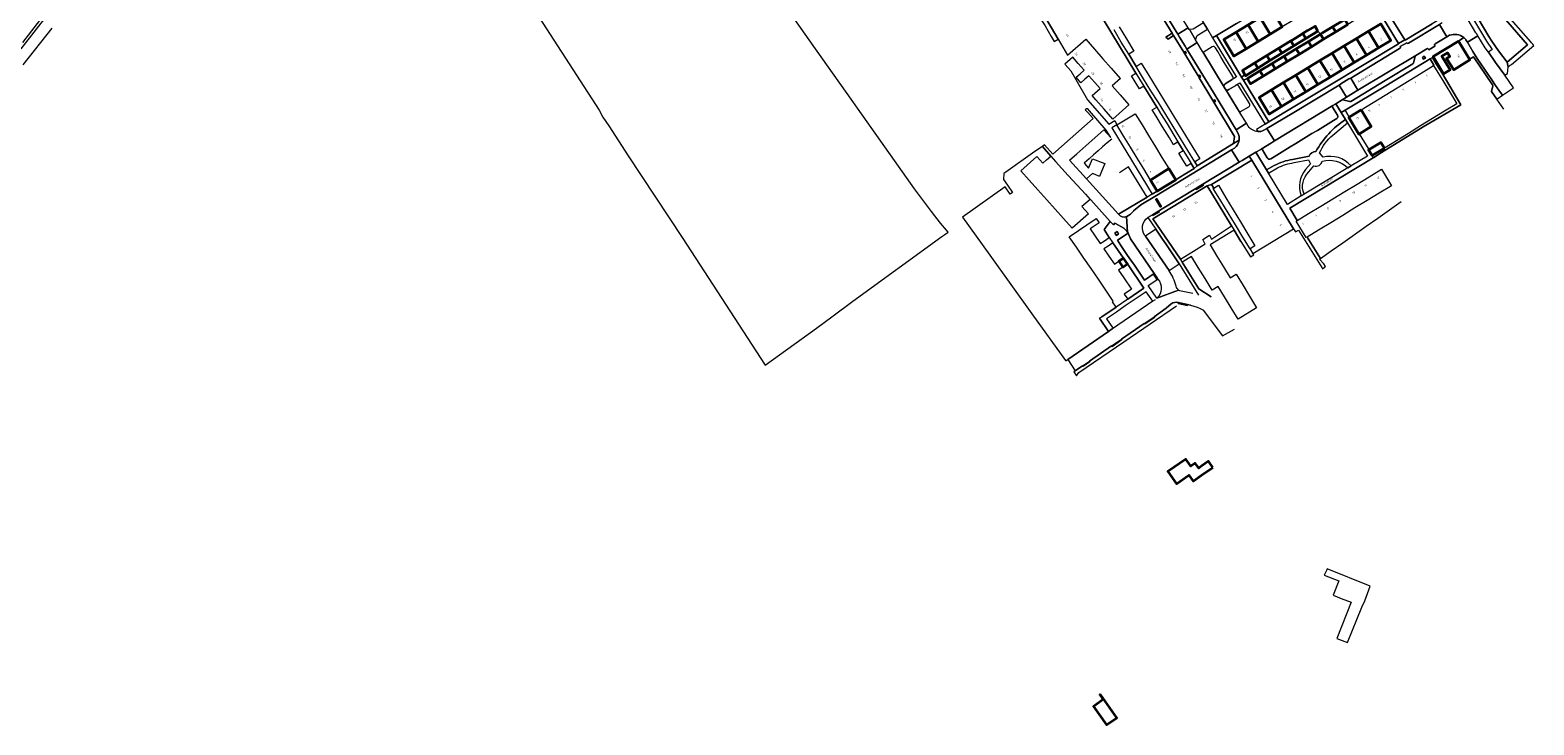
# Model space of a CAD drawing. Header units: metres. Extents: x 129909 to 134295, y 430065 to 433784.
# Tile 6 of 21: x 133653 to 134287, y 432612 to 432905. Entities that reach past the tile are written whole.
import ezdxf
from ezdxf.enums import TextEntityAlignment as Align

# ---------------------------------------------------------------- set-up
doc = ezdxf.new("R2010")
doc.units = ezdxf.units.M
for name, color, linetype, lineweight in [('B-XX-OG-BEBOUWING-GV', 7, 'Continuous', 35), ('B-XX-OG-BEBOUWING-T18', 10, 'Continuous', 18), ('B-XX-OG-TERREIN_CULTUURSCHEIDING-GV', 7, 'Continuous', 18), ('B-XX-OG-TOPOGRAFIE-T18', 10, 'Continuous', 18), ('B-XX-OG-WEG-GV', 7, 'Continuous', 18)]:
    doc.layers.add(name, color=color, linetype=linetype, lineweight=lineweight)
doc.styles.add('NLCS-ISO-M-T18', font='NLCS-ISO.ttf', dxfattribs={"height": 1.8})

msp = doc.modelspace()

# ---------------------------------------------------------------- linework, layer by layer
at = {"layer": 'B-XX-OG-BEBOUWING-GV', "color": 253}
for points in [[(134171.73, 432910.4), (134166.65, 432907.31), (134170.89, 432900.32), (134175.98, 432903.4)], [(134176.81, 432913.48), (134171.73, 432910.4), (134175.98, 432903.4), (134181.06, 432906.49)], [(134161.57, 432904.22), (134156.36, 432901.06), (134160.6, 432894.07), (134165.81, 432897.23)], [(134166.65, 432907.31), (134161.57, 432904.22), (134165.81, 432897.23), (134170.89, 432900.32)], [(134191.02, 432901.53), (134189.7, 432903.7), (134186.6, 432901.67), (134184.84, 432900.6), (134184.69, 432900.51), (134185.96, 432898.41)], [(134196.1, 432904.65), (134194.9, 432906.79), (134191.65, 432904.84), (134189.84, 432903.79), (134189.7, 432903.7), (134191.02, 432901.53)], [(134203.59, 432904.29), (134202.27, 432906.47), (134198.03, 432903.89), (134197.17, 432903.37), (134198.49, 432901.18)], [(134208.7, 432907.4), (134207.38, 432909.57), (134202.27, 432906.47), (134203.59, 432904.29)], [(134217.4, 432904.55), (134212.29, 432901.46), (134216.52, 432894.46), (134221.64, 432897.55)], [(134217.4, 432904.55), (134221.64, 432897.55), (134226.88, 432900.72), (134222.57, 432907.67)], [(134180.9, 432895.3), (134179.61, 432897.42), (134174.53, 432894.34), (134175.83, 432892.18)], [(134185.96, 432898.41), (134184.69, 432900.51), (134179.61, 432897.42), (134180.9, 432895.3)], [(134193.38, 432898.07), (134192.05, 432900.26), (134186.94, 432897.16), (134188.27, 432894.96)], [(134198.49, 432901.18), (134197.17, 432903.37), (134192.05, 432900.26), (134193.38, 432898.07)], [(134207.17, 432898.38), (134202.05, 432895.29), (134206.29, 432888.27), (134211.41, 432891.36)], [(134212.29, 432901.46), (134207.17, 432898.38), (134211.41, 432891.36), (134216.52, 432894.46)], [(134255.33, 432900.46), (134244.64, 432893.93), (134244.76, 432893.72), (134249.07, 432886.67), (134251.8, 432888.33), (134248.32, 432894.03), (134250.72, 432895.49), (134251.66, 432893.95), (134250.36, 432893.16), (134253.33, 432888.28), (134260.2, 432892.47), (134260.02, 432892.78)], [(134170.77, 432889.06), (134169.45, 432891.25), (134164.24, 432888.09), (134165.32, 432886.2), (134165.53, 432885.84)], [(134175.83, 432892.18), (134174.53, 432894.34), (134169.45, 432891.25), (134170.77, 432889.06)], [(134178.06, 432888.74), (134176.73, 432890.96), (134171.61, 432887.85), (134172.96, 432885.63)], [(134183.17, 432891.85), (134181.83, 432894.06), (134176.73, 432890.96), (134178.06, 432888.74)], [(134188.27, 432894.96), (134186.94, 432897.16), (134181.83, 432894.06), (134183.17, 432891.85)], [(134196.93, 432892.2), (134191.81, 432889.11), (134196.06, 432882.08), (134201.17, 432885.18)], [(134202.05, 432895.29), (134196.93, 432892.2), (134201.17, 432885.18), (134206.29, 432888.27)], [(134172.96, 432885.63), (134171.61, 432887.85), (134166.33, 432884.64), (134167.67, 432882.41)], [(134186.7, 432886.02), (134181.58, 432882.93), (134185.83, 432875.9), (134190.94, 432878.99)], [(134191.81, 432889.11), (134186.7, 432886.02), (134190.94, 432878.99), (134196.06, 432882.08)], [(134176.46, 432879.84), (134171.24, 432876.69), (134175.47, 432869.64), (134180.71, 432872.8)], [(134181.58, 432882.93), (134176.46, 432879.84), (134180.71, 432872.8), (134185.83, 432875.9)], [(134214.27, 432871.42), (134209.24, 432868.34), (134209.07, 432868.24), (134213.37, 432861.2), (134213.55, 432861.31), (134218.57, 432864.38)], [(134224.1, 432855.34), (134222.64, 432857.73), (134217.64, 432854.67), (134217.44, 432854.55), (134218.9, 432852.16)], [(134133.18, 432846.71), (134125.49, 432841.87), (134128.35, 432837.21), (134136.1, 432841.93)], [(134114.1, 432808.96), (134112.1, 432807.59), (134113.82, 432805.15), (134115.77, 432806.51)], [(134151.74, 432720.72), (134149.92, 432723.27), (134147.19, 432721.32), (134145.88, 432720.39), (134144.38, 432722.5), (134142.53, 432721.19), (134140.44, 432724.12), (134132.83, 432718.93), (134136.5, 432713.77), (134141.7, 432717.47), (134143.51, 432714.94), (134146.97, 432717.4)], [(134104.36, 432624.96), (134104.17, 432624.83), (134105.55, 432622.86), (134101.44, 432619.98), (134106.93, 432612.15), (134111.23, 432615.17)]]:
    msp.add_lwpolyline(points, close=True, dxfattribs=at)
at = {"layer": 'B-XX-OG-TERREIN_CULTUURSCHEIDING-GV', "color": 253}
for points in [[(134286.63, 432899.19), (134286.13, 432899.76), (134285.85, 432900.08), (134268.21, 432920.32), (134255.07, 432935.63), (134240.66, 432952.44), (134239.44, 432951.08), (134241.53, 432948.65), (134264.16, 432922.36), (134258.38, 432918.74), (134259.13, 432917.61), (134265.01, 432921.3), (134265.06, 432921.33), (134284.42, 432898.83), (134275.87, 432891.54), (134276.35, 432889.46), (134277.2, 432890.22), (134277.65, 432890.6), (134287.15, 432898.59)], [(134178.6, 432918.08), (134180.66, 432919.3), (134181.42, 432919.76), (134185.89, 432922.45), (134187.89, 432923.69), (134178.37, 432939.02), (134177.45, 432938.56), (134176.37, 432937.94), (134162.89, 432929.69), (134159.85, 432927.83), (134143.74, 432918.15), (134142.33, 432917.3), (134142.27, 432917.27), (134144.9, 432912.97), (134147.89, 432908.13), (134149.46, 432905.44), (134151.69, 432901.77), (134153.29, 432902.74), (134161.71, 432907.88)], [(134175.98, 432903.4), (134170.89, 432900.32), (134165.81, 432897.23), (134160.6, 432894.07), (134156.36, 432901.06), (134161.57, 432904.22), (134166.65, 432907.31), (134171.73, 432910.4), (134176.81, 432913.48), (134181.89, 432916.57), (134187.1, 432919.73), (134191.35, 432912.74), (134186.14, 432909.58), (134181.06, 432906.49)], [(134230.12, 432899.4), (134219.41, 432916.96), (134217.47, 432915.7), (134218.63, 432913.45), (134213.8, 432910.51), (134208.7, 432907.4), (134203.59, 432904.29), (134198.49, 432901.18), (134193.38, 432898.07), (134188.27, 432894.96), (134183.17, 432891.85), (134178.06, 432888.74), (134172.96, 432885.63), (134167.67, 432882.41), (134166.33, 432884.64), (134164.66, 432883.93), (134175.33, 432866.37), (134186.39, 432873.01), (134201.05, 432881.88), (134229.99, 432899.32)], [(134265.01, 432921.3), (134259.13, 432917.61), (134268.15, 432902.41), (134269.42, 432900.35), (134272.23, 432896.32), (134275.87, 432891.54), (134284.42, 432898.83), (134265.06, 432921.33)], [(134134.58, 432903.76), (134131.95, 432902.15), (134132.97, 432901.31), (134135.24, 432902.75)], [(134197.17, 432903.37), (134196.1, 432904.65), (134191.02, 432901.53), (134185.96, 432898.41), (134180.9, 432895.3), (134175.83, 432892.18), (134170.77, 432889.06), (134165.53, 432885.84), (134165.32, 432886.2), (134163.91, 432885.29), (134164.66, 432883.93), (134166.33, 432884.64), (134171.61, 432887.85), (134176.73, 432890.96), (134181.83, 432894.06), (134186.94, 432897.16), (134192.05, 432900.26)], [(134202.05, 432895.29), (134207.17, 432898.38), (134212.29, 432901.46), (134217.4, 432904.55), (134222.57, 432907.67), (134226.88, 432900.72), (134221.64, 432897.55), (134216.52, 432894.46), (134211.41, 432891.36), (134206.29, 432888.27), (134201.17, 432885.18), (134196.06, 432882.08), (134190.94, 432878.99), (134185.83, 432875.9), (134180.71, 432872.8), (134175.47, 432869.64), (134171.24, 432876.69), (134176.46, 432879.84), (134181.58, 432882.93), (134186.7, 432886.02), (134191.81, 432889.11), (134196.93, 432892.2)], [(134139.47, 432895.75), (134139.92, 432895.01), (134140.49, 432895.35), (134140.04, 432896.09)], [(134229.48, 432880.72), (134234.55, 432883.82), (134239.63, 432886.92), (134244.83, 432890.1), (134244.93, 432890.32), (134243.39, 432892.89), (134224.78, 432881.62), (134207.51, 432871.27), (134209.24, 432868.34), (134214.27, 432871.42), (134219.34, 432874.52), (134224.41, 432877.62)], [(134246, 432890.84), (134244.41, 432893.5), (134243.39, 432892.89), (134244.93, 432890.32), (134244.83, 432890.1), (134249.13, 432883.07), (134253.2, 432876.41), (134254.66, 432874.02), (134249.46, 432870.84), (134244.39, 432867.74), (134239.32, 432864.64), (134234.24, 432861.54), (134229.17, 432858.44), (134224.1, 432855.34), (134218.9, 432852.16), (134219.44, 432851.26), (134219.67, 432851.4), (134222.83, 432853.41), (134240.42, 432864.24), (134256.4, 432873.57), (134248.47, 432886.84)], [(134241.38, 432893.26), (134240.91, 432894.04), (134240.13, 432893.57), (134240.6, 432892.79)], [(134145.54, 432885.72), (134146.01, 432884.95), (134146.62, 432885.32), (134146.14, 432886.09)], [(134151.8, 432875.37), (134152.23, 432874.66), (134152.82, 432875.03), (134152.4, 432875.73)], [(134088.77, 432825.71), (134085.24, 432829.63), (134081.71, 432833.56), (134078.01, 432837.68), (134074.36, 432841.74), (134070.83, 432845.67), (134077.56, 432851.71), (134080.07, 432848.92), (134081.62, 432850.31), (134083.44, 432851.94), (134079.88, 432856.04), (134076.69, 432853.82), (134064.47, 432845.23), (134063.65, 432844.65), (134063.46, 432842.03), (134065.16, 432839.7), (134067.32, 432836.57), (134066.28, 432835.94), (134064.14, 432838.99), (134046.17, 432826.16), (134057.73, 432810.18), (134075.47, 432785.5), (134089.68, 432765.83), (134089.81, 432765.72), (134089.98, 432765.83), (134090.56, 432766.23), (134107.83, 432777.98), (134103.93, 432783.67), (134105.02, 432784.14), (134111.02, 432788.23), (134109.43, 432790.55), (134109.79, 432790.8), (134106.62, 432795.45), (134103.5, 432800.03), (134100.41, 432804.55), (134097.4, 432808.96), (134094.28, 432813.52), (134091.25, 432817.96), (134102.59, 432825.71), (134103.85, 432823.86), (134100.05, 432821.27), (134101.82, 432818.67), (134104.29, 432815.06), (134106.05, 432816.27), (134108.07, 432817.64), (134105.88, 432821.03), (134108.45, 432824.43), (134100.3, 432833.52), (134099.99, 432833.71), (134098.15, 432832.05), (134096.57, 432830.63), (134099.28, 432827.61), (134092.51, 432821.53)], [(134168.19, 432850.21), (134151.24, 432839.97), (134152.15, 432838.46), (134154.16, 432839.67), (134157.31, 432834.42), (134160.37, 432829.31), (134163.44, 432824.19), (134166.51, 432819.07), (134169.45, 432814.16), (134167.45, 432812.86), (134168.62, 432810.94), (134185.81, 432821.23)], [(134159.63, 432822.52), (134151.2, 432836.39), (134149.44, 432839.37), (134126.49, 432825.48), (134138.07, 432808.56), (134143.57, 432811.91), (134148.53, 432814.94), (134148.44, 432815.1), (134147.53, 432816.73), (134150.3, 432818.57), (134151.2, 432816.93)], [(134109.6, 432815.41), (134107.6, 432814.04), (134105.84, 432812.84), (134107.97, 432809.71), (134110.27, 432806.34), (134112.1, 432807.59), (134114.1, 432808.96)], [(134110.43, 432819.46), (134111.09, 432818.51), (134112.04, 432819.17), (134111.38, 432820.12)], [(134115.77, 432806.51), (134113.82, 432805.15), (134112.02, 432803.89), (134114.23, 432800.64), (134117.47, 432795.89), (134114.42, 432793.81), (134115.94, 432791.59), (134122.74, 432796.24)], [(134214.63, 432661.75), (134215.81, 432664.46), (134218.1, 432670.58), (134200, 432677.89), (134199.83, 432677.54), (134198.66, 432675.31), (134204.86, 432672.87), (134202.5, 432666.86), (134205.93, 432665.51), (134210.07, 432663.89), (134204.07, 432648.63), (134208.48, 432646.89)]]:
    msp.add_lwpolyline(points, close=True, dxfattribs=at)
for points in [[(134071.71, 432926.65), (134086.55, 432901.26), (134090.52, 432894.47), (134098.17, 432901.2), (134101.84, 432897.02), (134105.44, 432892.92), (134108.93, 432888.96), (134112.7, 432884.67), (134112.77, 432884.6), (134109.32, 432881.57), (134112.72, 432877.71), (134116.39, 432873.53), (134109.58, 432867.54), (134105.88, 432871.74), (134102.4, 432875.69), (134100.86, 432877.44), (134104.23, 432880.41), (134102.02, 432882.93), (134099.47, 432885.82), (134097.76, 432884.31), (134096.12, 432882.87), (134094.08, 432885.19), (134095.77, 432886.67), (134097.48, 432888.17), (134094.97, 432891.02), (134092.67, 432893.63), (134089.39, 432890.74), (134089.57, 432890.53), (134091.9, 432887.83), (134093.97, 432884.26), (134098.96, 432875.66), (134107.94, 432865.38), (134110.43, 432866.91), (134111.28, 432865.16), (134109.17, 432863.84), (134126.21, 432835.92), (134128.35, 432837.21), (134125.49, 432841.87), (134122.61, 432846.58), (134119.86, 432851.08), (134116.99, 432855.77), (134114.26, 432860.22), (134111.29, 432865.08), (134119.03, 432869.82), (134121.95, 432865.06), (134124.67, 432860.61), (134127.55, 432855.92), (134130.3, 432851.42), (134133.18, 432846.71), (134136.1, 432841.93), (134137.4, 432842.73), (134143.92, 432846.78), (134142.69, 432848.82), (134140.82, 432847.66), (134139.09, 432850.43), (134137.4, 432853.13), (134139.27, 432854.3), (134137.07, 432857.92), (134135.18, 432856.76), (134133.43, 432859.62), (134130.56, 432864.31), (134127.84, 432868.77), (134126.19, 432871.46), (134128.09, 432872.62), (134122.65, 432881.42), (134120.86, 432880.32), (134119.07, 432883.25), (134117.49, 432885.81), (134119.28, 432886.91), (134105.49, 432909.61)], [(134112.25, 432906.41), (134115.34, 432901.35), (134118.51, 432896.15), (134116.29, 432894.93), (134119.4, 432889.72), (134121.57, 432891.06), (134124.74, 432885.89), (134127.84, 432880.85), (134130.94, 432875.81), (134134.03, 432870.77), (134137.13, 432865.72), (134140.23, 432860.68), (134143.32, 432855.64), (134146.29, 432850.81), (134144.39, 432849.66), (134144.19, 432849.54), (134145.22, 432847.84), (134160.55, 432857.22), (134160.97, 432860.21), (134152.23, 432874.66), (134151.8, 432875.37), (134146.01, 432884.95), (134145.54, 432885.72), (134139.92, 432895.01), (134139.47, 432895.75), (134135.24, 432902.75), (134132.97, 432901.31), (134131.95, 432902.15), (134134.58, 432903.76), (134121.6, 432925.15)], [(134218.51, 432923.9), (134232.67, 432900.95), (134232.84, 432900.88), (134244.2, 432907.67)], [(134219.41, 432916.96), (134230.12, 432899.4), (134232.67, 432900.95), (134218.51, 432923.9)], [(133861.31, 432920.44), (133893.07, 432871.28), (133894.49, 432868.34), (133897.05, 432864.7), (133905.26, 432852.1), (133928, 432817.63), (133962.99, 432763.87), (133984.71, 432779.42), (133991.18, 432784.24), (133999.96, 432790.79), (134037.54, 432818.04), (134038.74, 432818.91), (134040.14, 432819.92), (134038.59, 432821.75), (134036.95, 432823.69), (134033.08, 432828.58), (134025.92, 432838.11), (134017.47, 432850.1), (134001.96, 432872.16), (134000, 432874.94), (133994.49, 432882.75), (133984.25, 432897.19), (133972.9, 432913.3)], [(134257.48, 432916.58), (134267.16, 432900.33), (134269.51, 432896.88), (134267.96, 432895.7), (134270.74, 432891.84), (134270.98, 432891.47), (134274.92, 432886.02), (134276.02, 432886.79), (134276.35, 432889.46), (134275.87, 432891.54), (134272.23, 432896.32), (134269.42, 432900.35), (134268.15, 432902.41), (134259.13, 432917.61)], [(134105.49, 432909.61), (134119.28, 432886.91), (134120.85, 432884.34), (134122.65, 432881.42), (134128.09, 432872.62), (134129.71, 432869.95), (134132.44, 432865.5), (134135.31, 432860.8), (134137.07, 432857.92), (134139.27, 432854.3), (134140.95, 432851.6), (134142.69, 432848.82), (134143.92, 432846.78), (134145.22, 432847.84), (134144.19, 432849.54), (134141.22, 432854.35), (134138.12, 432859.38), (134135.01, 432864.42), (134131.9, 432869.45), (134128.8, 432874.49), (134125.69, 432879.53), (134122.58, 432884.56), (134119.4, 432889.72), (134116.29, 432894.93), (134113.18, 432900.04), (134110.1, 432905.11)], [(134161.71, 432907.88), (134153.29, 432902.74), (134163.91, 432885.29), (134165.32, 432886.2), (134164.24, 432888.09), (134169.45, 432891.25), (134174.53, 432894.34), (134179.61, 432897.42), (134184.69, 432900.51), (134184.84, 432900.6), (134186.6, 432901.67), (134189.7, 432903.7), (134189.84, 432903.79), (134191.65, 432904.84), (134194.9, 432906.79)], [(134194.9, 432906.79), (134196.1, 432904.65), (134197.17, 432903.37), (134198.03, 432903.89), (134202.27, 432906.47)], [(134274.4, 432871.69), (134271.46, 432875.95), (134269.26, 432879.15), (134269.87, 432881.58), (134269.66, 432881.97), (134261.66, 432893.78), (134260.02, 432892.78), (134260.2, 432892.47), (134253.33, 432888.28), (134250.36, 432893.16), (134251.66, 432893.95), (134250.72, 432895.49), (134248.32, 432894.03), (134251.8, 432888.33), (134249.07, 432886.67), (134244.76, 432893.72), (134244.41, 432893.5), (134246, 432890.84), (134248.47, 432886.84), (134256.4, 432873.57), (134240.42, 432864.24), (134222.83, 432853.41), (134219.67, 432851.4), (134219.44, 432851.26), (134184.19, 432829.98), (134187.3, 432824.75), (134192.16, 432827.71), (134197.27, 432830.82), (134202.37, 432833.92), (134207.48, 432837.03), (134212.58, 432840.14), (134217.69, 432843.24), (134222.92, 432846.43), (134227.15, 432839.47), (134221.92, 432836.29), (134216.81, 432833.18), (134211.71, 432830.08), (134206.6, 432826.97), (134201.49, 432823.87), (134196.39, 432820.76), (134191.54, 432817.81), (134197.11, 432808.72), (134201.73, 432811.98), (134206.63, 432815.44), (134211.53, 432818.9), (134216.42, 432822.35), (134221.32, 432825.81), (134226.21, 432829.27), (134231.23, 432832.82)], [(134202.16, 432872.53), (134204.31, 432869.16)], [(134207.7, 432867.33), (134205.89, 432870.28), (134203.62, 432873.99), (134202.39, 432873.27)], [(134204.01, 432867.78), (134202.68, 432866.97), (134200.41, 432865.59), (134198.11, 432864.19), (134195.84, 432862.8), (134193.57, 432861.42), (134191.28, 432860.03), (134189.01, 432858.64), (134186.73, 432857.25), (134184.43, 432855.84), (134182.14, 432854.45), (134179.89, 432853.08), (134177.58, 432851.67), (134176.18, 432850.81)], [(134109.11, 432859.15), (134107.22, 432857.5), (134105.3, 432855.81), (134103.39, 432854.14), (134101.48, 432852.47), (134099.64, 432850.85), (134097.69, 432849.15), (134097.58, 432848.91), (134097.63, 432848.85), (134099.33, 432846.86), (134101.04, 432850.85), (134106.21, 432848.8), (134104.51, 432844.81), (134103.96, 432843.4), (134102.11, 432844.13), (134100.97, 432844.58), (134098.62, 432842.47), (134098.47, 432842.34), (134111.95, 432827.41), (134124.1, 432834.65), (134116.23, 432847.39), (134112.35, 432844.95)], [(134172.09, 432854.83), (134171.96, 432854.75), (134169.92, 432853.6), (134174.35, 432846.18), (134177.68, 432847.97)], [(134174.72, 432851.18), (134172.66, 432854.64)], [(134185.34, 432850.54), (134192.32, 432851.86)], [(134163.6, 432815.99), (134160.7, 432820.75), (134150.6, 432814.57), (134153.52, 432809.81), (134156.33, 432805.21), (134159.11, 432800.68), (134161.56, 432802.18), (134164.49, 432797.38), (134167.28, 432792.83), (134170.21, 432788.04), (134162.38, 432783.25), (134159.45, 432788.03), (134156.67, 432792.58), (134153.98, 432796.97), (134151.49, 432795.45), (134148.47, 432800.39), (134145.65, 432804.99), (134142.81, 432809.63), (134138.9, 432807.21), (134145.83, 432795.96), (134151.09, 432792.58)]]:
    msp.add_lwpolyline(points, dxfattribs=at)
for centre, radius, start, end in [((134202.65, 432872.78), 0.551, 124.95046, 207.32152), ((134202.61, 432872.85), 0.481, 117.17195, 125.83658), ((134172.26, 432854.41), 0.454, 29.69346, 111.98005)]:
    msp.add_arc(centre, radius, start, end, dxfattribs=at)
at = {"layer": 'B-XX-OG-TERREIN_CULTUURSCHEIDING-GV', "color": 253, "extrusion": (0, 0, -1)}
for centre, radius, start, end in [((-134227.63, 432836.42), 36.78, 28.26298, 57.17766), ((-134203.46, 432868.62), 1.01, 148.06733, 236.66311), ((-134195.1, 432850.9), 2.94, 19.14339, 92.74654), ((-134175.63, 432851.72), 1.06, 239.04762, 329.48641), ((-134188.96, 432827.14), 23.68, 61.57521, 81.22311)]:
    msp.add_arc(centre, radius, start, end, dxfattribs=at)
at = {"layer": 'B-XX-OG-WEG-GV', "color": 253}
for points in [[(134116.73, 432946.53), (134116.15, 432947.51), (134115.72, 432948.23), (134111.28, 432945.52), (134123.24, 432925.94), (134136.33, 432904.51), (134136.99, 432903.38), (134141.38, 432906.07), (134138.82, 432910.15), (134125.49, 432931.95), (134124.99, 432932.82), (134117.61, 432945.05), (134117.6, 432945.07)], [(134144.51, 432900.94), (134144.46, 432901), (134142.15, 432904.84), (134141.83, 432905.36), (134141.38, 432906.07), (134136.99, 432903.38), (134137.74, 432902.11), (134140.04, 432898.31), (134140.82, 432897.04), (134145.18, 432899.77)], [(134149.46, 432905.44), (134147.89, 432908.13), (134143.44, 432905.42), (134141.83, 432905.36), (134142.15, 432904.84), (134144.46, 432901), (134144.51, 432900.94), (134145.18, 432902.74)], [(134267.96, 432895.7), (134266.6, 432897.59), (134263.54, 432902.62), (134259.1, 432899.92), (134261.45, 432896.06), (134263.29, 432893.11), (134269.38, 432884.12), (134270.99, 432881.74), (134272.38, 432879.78), (134273.86, 432877.61), (134278.53, 432880.79), (134274.92, 432886.02), (134270.98, 432891.47), (134270.74, 432891.84)], [(134241.38, 432893.26), (134240.6, 432892.79), (134240.13, 432893.57), (134240.91, 432894.04)], [(134209.92, 432884.84), (134209.17, 432884.46), (134205.76, 432882.38), (134205.03, 432881.91), (134208.07, 432876.8), (134208.8, 432877.25), (134212.24, 432879.3), (134212.94, 432879.76)], [(134198.5, 432806.57), (134196.72, 432808.44), (134197.11, 432808.72), (134191.54, 432817.81), (134191.16, 432817.58), (134186.93, 432824.53), (134187.3, 432824.75), (134184.19, 432829.98), (134219.44, 432851.26), (134218.9, 432852.16), (134217.44, 432854.55), (134217.64, 432854.67), (134213.55, 432861.31), (134213.37, 432861.2), (134209.07, 432868.24), (134209.24, 432868.34), (134207.51, 432871.27), (134205.89, 432870.28), (134207.7, 432867.33), (134208.53, 432865.95), (134217.01, 432851.97), (134210.07, 432847.82), (134208.71, 432847), (134190.23, 432835.85), (134189.05, 432835.23), (134183.24, 432831.54), (134175.18, 432844.82), (134174.35, 432846.18), (134169.92, 432853.6), (134167.15, 432851.92), (134168.19, 432850.21), (134185.81, 432821.23), (134186.59, 432819.95), (134187.93, 432820.75), (134197.66, 432804.98), (134197.96, 432804.49), (134198.9, 432805.11), (134198.95, 432805.14), (134199.34, 432805.41)], [(134147.57, 432840.08), (134144.55, 432838.26), (134144.76, 432837.88), (134147.79, 432839.71)], [(134158.22, 432828.01), (134155.12, 432833.1), (134151.94, 432838.32), (134152.15, 432838.46), (134151.24, 432839.97), (134149.44, 432839.37), (134151.2, 432836.39), (134159.63, 432822.52), (134160.7, 432820.75), (134163.6, 432815.99), (134167.6, 432809.41), (134169.03, 432810.27), (134168.62, 432810.94), (134167.45, 432812.86), (134164.43, 432817.82), (134161.33, 432822.91)], [(134128.85, 432828.79), (134126.27, 432827.24), (134126.53, 432826.84), (134129.09, 432828.38)], [(134127.72, 432821.16), (134123.36, 432818.17), (134133.32, 432803.65), (134137.57, 432806.51), (134136.14, 432808.63), (134134.73, 432810.72), (134133.34, 432812.8), (134131.92, 432814.9), (134130.52, 432816.99), (134129.11, 432819.09)], [(134110.43, 432819.46), (134111.38, 432820.12), (134112.04, 432819.17), (134111.09, 432818.51)], [(134117.08, 432817.03), (134116.05, 432819.51), (134111.52, 432816.44), (134112.97, 432814.32), (134114.42, 432812.18), (134115.84, 432810.09), (134117.26, 432808.02), (134118.68, 432805.93), (134120.12, 432803.81), (134121.52, 432801.76), (134122.95, 432799.66), (134126.96, 432802.52)], [(134127.04, 432802.4), (134126.71, 432802.18), (134128.12, 432800.08), (134128.45, 432800.3)], [(134137.23, 432790.18), (134137.14, 432789.79), (134141.07, 432788.94), (134141.15, 432789.33)]]:
    msp.add_lwpolyline(points, close=True, dxfattribs=at)
for points in [[(134067.31, 432920.18), (134067.67, 432919.66), (134071.98, 432922.19), (134073.31, 432919.92), (134074.62, 432917.68), (134075.92, 432915.47), (134077.18, 432913.32), (134078.44, 432911.16), (134079.73, 432908.97), (134081, 432906.8), (134082.28, 432904.61), (134083.56, 432902.42), (134084.83, 432900.26), (134086.55, 432901.26), (134071.71, 432926.65)], [(134121.6, 432925.15), (134134.58, 432903.76), (134135.24, 432902.75), (134139.47, 432895.75), (134140.04, 432896.09), (134140.49, 432895.35), (134139.92, 432895.01), (134145.54, 432885.72), (134146.14, 432886.09), (134146.62, 432885.32), (134146.01, 432884.95), (134151.8, 432875.37), (134152.4, 432875.73), (134152.82, 432875.03), (134152.23, 432874.66), (134160.97, 432860.21), (134160.55, 432857.22), (134162.86, 432858.65)], [(134140.82, 432897.04), (134140.04, 432898.31), (134137.74, 432902.11), (134136.99, 432903.38), (134136.33, 432904.51), (134123.24, 432925.94)], [(133666.56, 432919.67), (133649.15, 432897.17)], [(133650, 432899.82), (133665.76, 432920.29)], [(134250.19, 432914.98), (134248.87, 432914.18), (134249.58, 432913.01), (134248.23, 432910.04), (134244.2, 432907.67), (134232.84, 432900.88), (134232.67, 432900.95), (134230.12, 432899.4), (134229.99, 432899.32), (134201.05, 432881.88), (134186.39, 432873.01), (134175.33, 432866.37), (134173.8, 432865.42), (134170.24, 432863.21), (134170.76, 432862.32)], [(134258.44, 432900.99), (134259.1, 432899.92), (134263.54, 432902.62), (134262.88, 432903.7), (134262.71, 432903.98), (134255.76, 432915.54)], [(133650.1, 432890.42), (133662.35, 432905.89)], [(134234.21, 432899.51), (134247.37, 432907.48)], [(134245.49, 432899.26), (134250.5, 432902.24), (134247.37, 432907.48), (134234.21, 432899.51)], [(134248.42, 432908.12), (134247.37, 432907.48), (134250.5, 432902.24), (134251.61, 432902.9)], [(134147.46, 432896.07), (134145.18, 432899.77), (134140.82, 432897.04), (134152.02, 432878.7), (134161.55, 432863.07), (134165.92, 432865.77), (134163.27, 432870.01), (134163.26, 432870.03), (134163.25, 432870.04), (134157.09, 432880.17), (134157.07, 432880.19), (134157.06, 432880.21), (134157.04, 432880.24), (134157.02, 432880.27), (134156.59, 432881.02), (134147.52, 432895.96)], [(134151.5, 432898), (134148.16, 432895.85)], [(134164.66, 432883.93), (134163.91, 432885.29), (134153.29, 432902.74), (134151.69, 432901.77), (134161.69, 432885.28), (134161.62, 432885.24), (134159.95, 432884.23), (134159.89, 432884.19), (134156.93, 432882.35)], [(134160.18, 432885.56), (134159.37, 432886.91), (134157.98, 432889.19), (134156.6, 432891.47), (134155.19, 432893.8), (134153.81, 432896.08), (134152.87, 432897.63)], [(134173.31, 432862.82), (134174.57, 432863.56), (134185.19, 432869.92), (134205.03, 432881.91), (134205.76, 432882.38), (134209.17, 432884.46), (134209.92, 432884.84), (134230.53, 432897.34)], [(134230.53, 432897.34), (134209.92, 432884.84), (134212.94, 432879.76), (134237.38, 432894.34)], [(134230.77, 432898.1), (134233.54, 432899.67)], [(134233.54, 432899.67), (134230.77, 432898.1)], [(134245.31, 432898.56), (134245.43, 432898.36), (134242.79, 432896.76), (134242.72, 432896.97)], [(134242.72, 432896.97), (134242.79, 432896.76), (134245.43, 432898.36), (134245.31, 432898.56)], [(134243.39, 432892.89), (134244.41, 432893.5), (134244.76, 432893.72), (134244.64, 432893.93), (134255.33, 432900.46), (134257.57, 432901.88)], [(134251.61, 432902.9), (134250.5, 432902.24), (134245.49, 432899.26)], [(134257.57, 432901.88), (134255.33, 432900.46), (134260.02, 432892.78), (134261.66, 432893.78), (134269.66, 432881.97), (134269.87, 432881.58), (134269.26, 432879.15), (134271.46, 432875.95), (134273.86, 432877.61), (134272.38, 432879.78), (134270.99, 432881.74), (134269.38, 432884.12), (134263.29, 432893.11), (134261.45, 432896.06), (134259.1, 432899.92)], [(134259.1, 432899.92), (134258.44, 432900.99)], [(134162.28, 432861.8), (134161.55, 432863.07), (134152.02, 432878.7), (134140.82, 432897.04)], [(134147.52, 432895.96), (134156.59, 432881.02)], [(134206.26, 432875.6), (134203.62, 432873.99), (134205.89, 432870.28), (134207.51, 432871.27), (134224.78, 432881.62), (134243.39, 432892.89)], [(134237.38, 432894.34), (134212.94, 432879.76), (134212.24, 432879.3), (134208.8, 432877.25), (134208.07, 432876.8), (134206.26, 432875.6)], [(134236.34, 432891.14), (134237.11, 432894.03)], [(134237.11, 432894.03), (134236.34, 432891.14)], [(134242.03, 432897.15), (134237.38, 432894.34)], [(134237.38, 432894.34), (134242.03, 432897.15)], [(134209.92, 432875.03), (134224.43, 432883.77), (134236.1, 432890.8)], [(134236.1, 432890.8), (134224.43, 432883.77), (134209.92, 432875.03)], [(134156.59, 432881.02), (134157.02, 432880.27), (134157.04, 432880.24), (134157.06, 432880.21), (134157.07, 432880.19), (134157.09, 432880.17)], [(134156.93, 432882.35), (134159.89, 432884.19), (134159.95, 432884.23)], [(134157.09, 432880.17), (134163.25, 432870.04)], [(134158.45, 432879.96), (134161.4, 432881.76), (134161.49, 432881.82), (134163.1, 432882.8), (134163.19, 432882.85), (134173.8, 432865.42), (134175.33, 432866.37), (134164.66, 432883.93)], [(134161.49, 432881.82), (134161.4, 432881.76), (134158.45, 432879.96)], [(134167.16, 432874.11), (134166.32, 432875.51), (134164.95, 432877.78), (134163.55, 432880.08), (134162.74, 432881.42)], [(134205.03, 432881.91), (134185.19, 432869.92), (134174.57, 432863.56), (134177.75, 432858.32), (134202.33, 432873.24)], [(134202.39, 432873.27), (134203.62, 432873.99), (134206.26, 432875.6), (134208.07, 432876.8), (134205.03, 432881.91)], [(134105.82, 432862.95), (134108.72, 432859.8), (134106.83, 432862.89), (134099.73, 432871.06), (134099.04, 432871.85), (134098.43, 432871.92), (134097.99, 432871.52), (134099.03, 432870.36), (134101.37, 432867.73), (134084.28, 432852.73), (134080.77, 432856.64), (134079.88, 432856.04), (134083.44, 432851.94), (134085.48, 432849.67), (134090.81, 432843.79), (134092.73, 432841.65), (134098.07, 432835.84), (134099.99, 432833.71), (134100.3, 432833.52), (134108.45, 432824.43), (134109.84, 432822.92), (134110.47, 432823.73), (134110.77, 432823.5), (134114.2, 432821.53)], [(134163.42, 432870.71), (134166.89, 432872.66)], [(134202.33, 432873.24), (134177.75, 432858.32), (134176.49, 432857.55), (134172.09, 432854.83)], [(134204.31, 432869.16), (134202.16, 432872.53)], [(134206.61, 432875.66), (134209.54, 432874.95)], [(134209.54, 432874.95), (134206.61, 432875.66)], [(134166.71, 432864.53), (134165.92, 432865.77), (134161.55, 432863.07), (134162.28, 432861.8)], [(134176.18, 432850.81), (134177.58, 432851.67), (134179.89, 432853.08), (134182.14, 432854.45), (134184.43, 432855.84), (134186.73, 432857.25), (134189.01, 432858.64), (134191.28, 432860.03), (134193.57, 432861.42), (134195.84, 432862.8), (134198.11, 432864.19), (134200.41, 432865.59), (134202.68, 432866.97), (134204.01, 432867.78)], [(134202.37, 432860.79), (134208.53, 432865.95)], [(134208.53, 432865.95), (134207.7, 432867.33)], [(134111.95, 432827.41), (134098.47, 432842.34), (134091.34, 432850.28), (134094.37, 432852.92), (134105.82, 432862.95)], [(134160.91, 432855.25), (134159.68, 432854.52), (134162.86, 432849.35), (134164.13, 432850.09), (134167.15, 432851.92), (134169.92, 432853.6), (134171.96, 432854.75), (134172.09, 432854.83), (134176.49, 432857.55), (134177.75, 432858.32), (134174.57, 432863.56)], [(134174.57, 432863.56), (134173.31, 432862.82)], [(134162.86, 432858.65), (134160.55, 432857.22), (134145.22, 432847.84), (134143.92, 432846.78), (134137.4, 432842.73), (134136.1, 432841.93), (134128.35, 432837.21), (134126.21, 432835.92), (134124.1, 432834.65), (134111.95, 432827.41)], [(134121.41, 432831.34), (134127.35, 432834.92), (134139.85, 432842.47), (134159.68, 432854.52)], [(134124.38, 432826.08), (134126.27, 432827.24), (134128.85, 432828.79), (134130.35, 432829.7), (134144.55, 432838.26), (134147.57, 432840.08), (134162.86, 432849.35), (134159.68, 432854.52), (134139.85, 432842.47), (134127.35, 432834.92), (134121.41, 432831.34)], [(134159.68, 432854.52), (134160.91, 432855.25)], [(134172.66, 432854.64), (134174.72, 432851.18)], [(134198.26, 432851.48), (134196.79, 432853.31)], [(134168.19, 432850.21), (134167.15, 432851.92), (134164.13, 432850.09), (134162.86, 432849.35), (134147.57, 432840.08), (134147.79, 432839.71), (134144.76, 432837.88), (134144.55, 432838.26), (134130.35, 432829.7), (134128.85, 432828.79), (134129.09, 432828.38), (134126.53, 432826.84), (134126.27, 432827.24), (134124.38, 432826.08), (134127.72, 432821.16), (134129.11, 432819.09), (134130.52, 432816.99), (134131.92, 432814.9), (134133.34, 432812.8), (134134.73, 432810.72), (134136.14, 432808.63), (134137.57, 432806.51), (134145.7, 432793.34)], [(134151.09, 432792.58), (134145.83, 432795.96), (134138.9, 432807.21), (134138.07, 432808.56), (134126.49, 432825.48), (134149.44, 432839.37), (134151.24, 432839.97), (134168.19, 432850.21)], [(134177.68, 432847.97), (134174.35, 432846.18), (134175.18, 432844.82), (134179.03, 432846.95)], [(134192.32, 432851.86), (134185.34, 432850.54)], [(134186.05, 432849.18), (134192.07, 432850.31), (134192.92, 432848.65), (134190.86, 432846.26)], [(134192.24, 432845.32), (134194.32, 432847.85)], [(134208.71, 432847), (134210.07, 432847.82)], [(134129.92, 432830.8), (134128.14, 432833.87)], [(134128.14, 432833.87), (134129.92, 432830.8)], [(134189.05, 432835.23), (134190.23, 432835.85)], [(134127.78, 432833.66), (134129.6, 432830.58)], [(134129.6, 432830.58), (134127.78, 432833.66)], [(134114.2, 432821.53), (134110.77, 432823.5), (134110.47, 432823.73), (134109.84, 432822.92), (134108.45, 432824.43), (134105.88, 432821.03), (134108.07, 432817.64), (134109.6, 432815.41), (134114.1, 432808.96), (134115.77, 432806.51), (134122.74, 432796.24), (134115.94, 432791.59), (134111.02, 432788.23), (134105.02, 432784.14), (134103.93, 432783.67), (134107.83, 432777.98), (134109.36, 432779.07), (134109.39, 432779.08)], [(134115.84, 432819.84), (134115.43, 432826.52)], [(134115.43, 432826.52), (134115.84, 432819.84), (134116.05, 432819.51), (134117.08, 432817.03), (134126.96, 432802.52), (134127.04, 432802.4), (134128.45, 432800.3), (134128.58, 432800.12)], [(134128.2, 432792.02), (134124.56, 432797.35), (134128.58, 432800.12), (134128.45, 432800.3), (134128.12, 432800.08), (134126.71, 432802.18), (134127.04, 432802.4), (134126.96, 432802.52), (134122.95, 432799.66), (134121.52, 432801.76), (134120.12, 432803.81), (134118.68, 432805.93), (134117.26, 432808.02), (134115.84, 432810.09), (134114.42, 432812.18), (134112.97, 432814.32), (134111.52, 432816.44), (134116.05, 432819.51)], [(134116.05, 432819.51), (134115.84, 432819.84)], [(134123.36, 432818.17), (134123.14, 432818.52)], [(134133.32, 432803.65), (134123.36, 432818.17)], [(134127.38, 432791.36), (134126.4, 432790.72), (134109.39, 432779.08), (134109.36, 432779.07), (134107.83, 432777.98), (134090.56, 432766.23), (134093.69, 432761.41), (134096.85, 432763.57), (134099.72, 432765.55), (134109.07, 432771.92), (134113.24, 432774.77), (134122.86, 432781.37), (134127.02, 432784.22), (134132.12, 432787.77), (134134.21, 432789.66)], [(134134.21, 432789.66), (134132.12, 432787.77), (134127.02, 432784.22), (134127.25, 432783.9), (134123.09, 432781.04), (134122.86, 432781.37), (134113.24, 432774.77), (134113.46, 432774.42), (134109.32, 432771.6), (134109.07, 432771.92), (134099.72, 432765.55), (134099.95, 432765.22), (134097.08, 432763.24), (134096.85, 432763.57), (134093.69, 432761.41), (134093.1, 432761.02), (134094.31, 432759.3), (134095.33, 432760.67), (134114.22, 432773.66), (134136.41, 432788.81)], [(134126.4, 432790.72), (134123.66, 432794.79), (134121.52, 432793.33), (134119.43, 432791.91), (134117.35, 432790.48), (134115.27, 432789.06), (134113.19, 432787.64), (134111.11, 432786.22), (134109.03, 432784.79), (134106.95, 432783.37), (134109.5, 432779.68)], [(134137.35, 432795.48), (134128.2, 432792.02)], [(134128.2, 432792.02), (134137.35, 432795.48)], [(134142.41, 432789.05), (134141.15, 432789.33), (134141.07, 432788.94), (134137.14, 432789.79), (134137.23, 432790.18)], [(134137.23, 432790.18), (134141.15, 432789.33), (134142.41, 432789.05), (134143.82, 432788.74), (134145.12, 432788.29), (134146.38, 432787.74), (134147.59, 432787.1), (134147.65, 432787.03), (134155.88, 432776.15), (134160.85, 432779.05)], [(134143.32, 432793.97), (134138.45, 432795.05)]]:
    msp.add_lwpolyline(points, dxfattribs=at)
at = {"layer": 'B-XX-OG-WEG-GV', "color": 253, "extrusion": (0, 0, -1)}
for centre, radius, start, end in [((-134253.69, 432897.17), 6.1, 70.00067, 129.43795), ((-134230.37, 432897.81), 0.498, 143.61895, 250.80742), ((-134233.97, 432899.99), 0.54, 243.7101, 323.51952), ((-134242.31, 432896.82), 0.438, 50.18039, 159.75458), ((-134245.72, 432898.83), 0.485, 327.14269, 62.28745), ((-134253.74, 432897.21), 6.04, 129.37637, 141.20928), ((-134147.91, 432896.27), 0.491, 321.44614, 335.82726), ((-134147.9, 432896.26), 0.483, 238.17372, 321.54261), ((-134235.9, 432891.2), 0.448, 188.12239, 242.29929), ((-134238.75, 432892.88), 2.01, 34.95636, 46.90001), ((-134157.41, 432881.52), 0.962, 328.99482, 59.68686), ((-134157.88, 432880.75), 0.978, 233.86477, 323.86072), ((-134202.65, 432872.78), 0.551, 332.67848, 55.04954), ((-134202.61, 432872.85), 0.481, 54.16342, 62.82805), ((-134206.54, 432875.05), 0.623, 62.79197, 96.45634), ((-134209.64, 432875.45), 0.509, 235.33851, 280.43101), ((-134163.69, 432870.29), 0.5, 330.45498, 57.05003), ((-134157.73, 432859.33), 5.17, 151.4981, 187.57234), ((-134170.99, 432867.57), 5.25, 272.49143, 324.64824), ((-134171.22, 432866.73), 4.43, 241.90608, 275.95917), ((-134215.52, 432845.17), 20.42, 23.4886, 49.89992), ((-134157.74, 432859.34), 5.18, 187.66618, 232.1861), ((-134172.26, 432854.41), 0.454, 68.01995, 150.30654), ((-134189.29, 432826.87), 22.55, 62.92263, 81.74549), ((-134200.84, 432838.87), 11.32, 75.17198, 134.10829), ((-134198.28, 432839.09), 8.68, 338.08483, 45.86568), ((-134127.96, 432833.76), 0.206, 329.60805, 148.94031), ((-134111.34, 432834.79), 9.23, 220.45359, 243.672), ((-134134.26, 432812.79), 22.57, 45.19665, 55.29928), ((-134129.77, 432830.69), 0.194, 144.26734, 328.27044), ((-134114.18, 432828.88), 2.67, 242.06645, 326.57044), ((-134111.24, 432816.99), 5.41, 123.09757, 148.21081), ((-134127.42, 432821.7), 5.33, 323.36074, 55.30319), ((-134124.14, 432796.27), 5.88, 138.98783, 226.31093), ((-134138.81, 432797.61), 2.58, 304.35761, 348.36098), ((-134136.21, 432787.03), 3.31, 52.71649, 107.89784), ((-134138.81, 432797.6), 2.57, 278.02114, 304.53521)]:
    msp.add_arc(centre, radius, start, end, dxfattribs=at)
at = {"layer": 'B-XX-OG-WEG-GV', "color": 253}
for centre, radius, start, end in [((134152.01, 432897.18), 0.965, 27.99784, 121.94058), ((134230.37, 432897.81), 0.498, 289.19258, 36.38105), ((134233.97, 432899.99), 0.54, 216.48048, 296.2899), ((134242.31, 432896.82), 0.438, 20.24542, 129.81961), ((134245.72, 432898.83), 0.485, 117.71255, 212.85731), ((134253.69, 432897.17), 6.1, 50.56205, 109.99933), ((134253.74, 432897.21), 6.04, 38.79072, 50.62363), ((134235.9, 432891.2), 0.448, 297.70071, 351.87761), ((134238.75, 432892.88), 2.01, 133.09999, 145.04364), ((134159.44, 432885), 0.927, 303.53326, 37.12383), ((134157.41, 432881.52), 0.962, 120.31314, 211.00518), ((134157.88, 432880.75), 0.978, 216.13928, 306.13523), ((134161.92, 432881.01), 0.916, 26.89016, 118.1773), ((134166.36, 432873.51), 1, 301.90309, 36.59014), ((134206.54, 432875.05), 0.623, 83.54366, 117.20803), ((134209.64, 432875.45), 0.509, 259.56899, 304.66149), ((134227.63, 432836.42), 36.78, 122.82234, 151.73702), ((134203.46, 432868.62), 1.01, 303.33689, 31.93267), ((134157.73, 432859.33), 5.17, 352.42766, 28.5019), ((134171.22, 432866.73), 4.43, 264.04083, 298.09392), ((134157.74, 432859.34), 5.18, 307.8139, 352.33382), ((134195.1, 432850.9), 2.94, 87.25346, 160.85661), ((134175.63, 432851.72), 1.06, 210.51359, 300.95238), ((134188.96, 432827.14), 23.68, 98.77689, 118.42479), ((134195.25, 432850.45), 2.76, 250.26787, 346.69546), ((134201.2, 432840.09), 11.76, 41.05892, 104.47465), ((134199.08, 432839.25), 10.8, 139.53976, 201.86092), ((134127.96, 432833.76), 0.206, 31.05969, 210.39195), ((134111.34, 432834.79), 9.23, 296.328, 319.54641), ((134134.26, 432812.79), 22.57, 124.70072, 134.80335), ((134129.77, 432830.69), 0.194, 211.72956, 35.73266), ((134114.18, 432828.88), 2.67, 213.42956, 297.93355), ((134111.24, 432816.99), 5.41, 31.78919, 56.90243), ((134115.97, 432791.88), 20.96, 14.37998, 34.14955), ((134136.21, 432787.03), 3.31, 72.10216, 127.28351)]:
    msp.add_arc(centre, radius, start, end, dxfattribs=at)

# ---------------------------------------------------------------- texts
at = {"layer": 'B-XX-OG-BEBOUWING-T18', "style": 'NLCS-ISO-M-T18'}
for s, rotation, p in [('15', 31.3, (134166.17, 432904.1)), ('16', 31.3, (134160.94, 432900.96)), ('4', 31.2, (134217.58, 432897.86)), ('2', 31.2, (134222.71, 432901.04)), ('8', 31.1, (134207.3, 432891.69)), ('6', 31.1, (134212.44, 432894.81)), ('12', 31.2, (134196.77, 432885.44)), ('10', 31.1, (134201.79, 432888.38)), ('16', 31.1, (134186.5, 432879.21)), ('14', 31.2, (134191.64, 432882.26)), ('20', 31.2, (134176.1, 432872.85)), ('18', 31.2, (134181.3, 432876.03))]:
    msp.add_text(s, height=0.9, rotation=rotation, dxfattribs=at).set_placement(p, align=Align.MIDDLE_CENTER)
for s, rotation, p in [('26', 301.3, (134089.74, 432903.15)), ('24', 301.3, (134093.42, 432895.23)), ('22', 301.3, (134096.81, 432891.16)), ('62', 301.3, (134132.76, 432896.24)), ('64', 301.3, (134135.89, 432891.2)), ('64', 301, (134254.66, 432894.48)), ('20', 301.3, (134100.42, 432887.13)), ('66', 301.3, (134138.96, 432886.16)), ('1', 31.2, (134242.02, 432885.39)), ('18', 301.3, (134104.04, 432882.97)), ('68', 301.3, (134141.94, 432881.32)), ('5', 31.2, (134232.02, 432879.32)), ('3', 31.2, (134237.07, 432882.33)), ('16', 301.3, (134104.28, 432875.85)), ('14', 301.3, (134107.78, 432871.84)), ('70', 301.3, (134145.06, 432876.27)), ('9', 31.2, (134221.78, 432872.95)), ('7', 31.2, (134226.98, 432876.16)), ('72', 301.3, (134148.19, 432871.28)), ('74', 301.3, (134151.36, 432866.09)), ('13', 31.2, (134212.4, 432867.24)), ('11', 31.2, (134217.55, 432870.4)), ('12', 301.3, (134113.18, 432864.8)), ('10', 301.3, (134116.07, 432860.1)), ('76', 301.3, (134154.59, 432860.8)), ('8', 301.3, (134119.31, 432854.82)), ('6', 301.3, (134122.14, 432850.17)), ('4', 301.3, (134124.98, 432845.52)), ('2', 301.3, (134127.81, 432840.99)), ('1', 301.3, (134167.49, 432843.39)), ('11', 31.2, (134215.99, 432838.89)), ('12', 31.2, (134221.25, 432842.13)), ('2', 301.3, (134170.35, 432838.6)), ('3', 301.3, (134173.45, 432833.51)), ('10', 31.2, (134210.92, 432835.84)), ('17', 31.2, (134139.58, 432828.67)), ('15', 31.2, (134144.39, 432831.65)), ('4', 301.3, (134176.56, 432828.42)), ('8', 31.2, (134200.22, 432829.36)), ('9', 31.2, (134205.43, 432832.46)), ('19', 31.2, (134134.9, 432825.86)), ('5', 301.3, (134179.82, 432822.97)), ('6', 31.2, (134189.8, 432822.98)), ('7', 31.2, (134195.19, 432826.27))]:
    msp.add_text(s, height=0.9, rotation=rotation, dxfattribs=at).set_placement(p)
at = {"layer": 'B-XX-OG-TOPOGRAFIE-T18', "style": 'NLCS-ISO-M-T18'}
for s, rotation, p in [('Asterstraat', 31.5, (134216.01, 432885.11)), ('Asterstraat', 31.3, (134143.17, 432840.71)), ('Salviahof', 31.3, (134199.88, 432840.98)), ('Asterstraat', 304.2, (134125.62, 432810.35))]:
    msp.add_text(s, height=0.9, rotation=rotation, dxfattribs=at).set_placement(p, align=Align.MIDDLE_CENTER)

doc.saveas('drawing.dxf')
